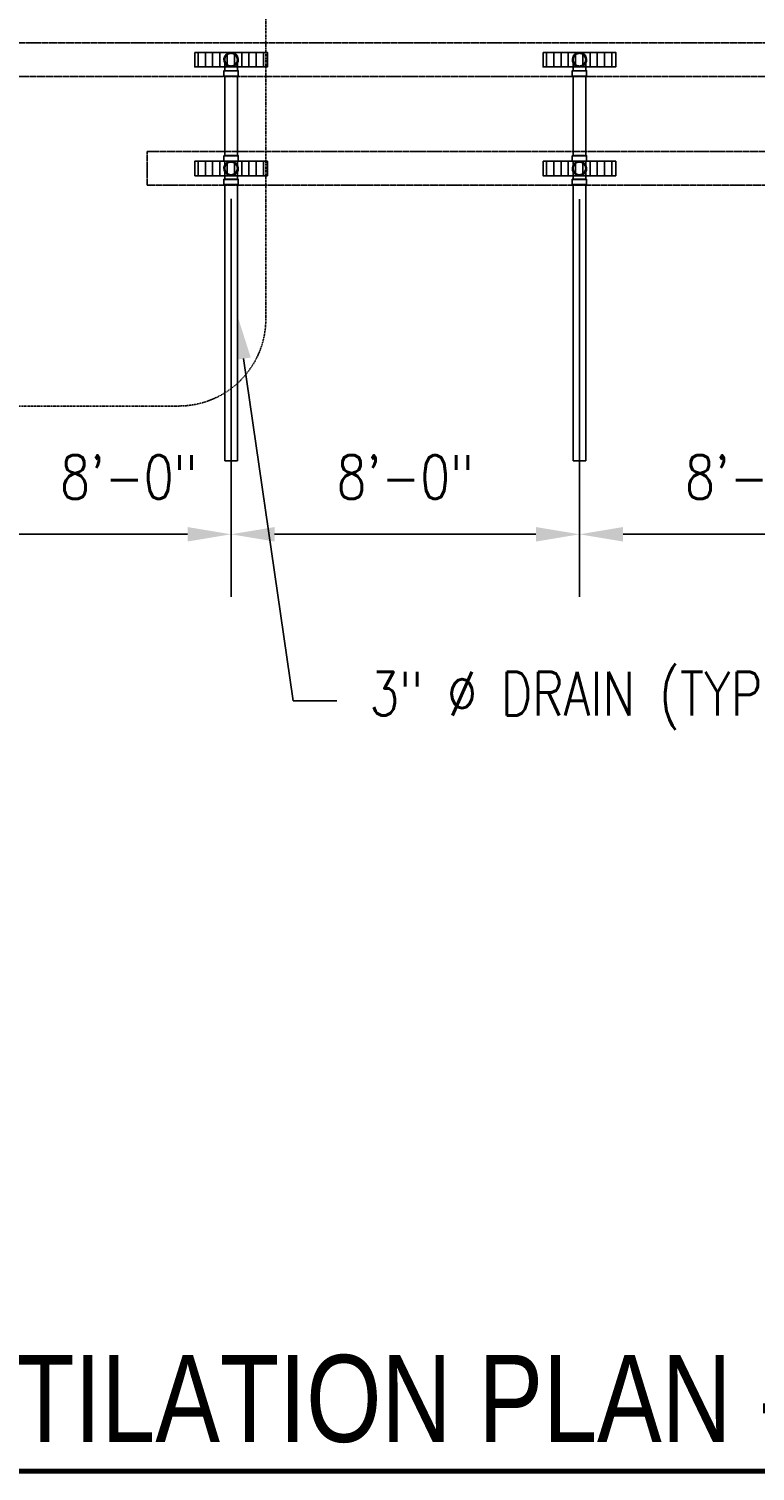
# Model space of a CAD drawing. Header units: inches. Extents: x -337 to 21291, y 405 to 2143.
# Tile 2 of 33: x 205 to 405, y 435 to 833. Entities that reach past the tile are written whole.
import ezdxf
from ezdxf import colors
from ezdxf.entities.mleader import LeaderData, LeaderLine
from ezdxf.enums import TextEntityAlignment as Align
from ezdxf.math import Vec2, Vec3

# ---------------------------------------------------------------- set-up
doc = ezdxf.new("R2010")
doc.units = ezdxf.units.IN
doc.header["$MEASUREMENT"] = 0
doc.linetypes.add('Dash', pattern=[0.25, 0.125, -0.125])
doc.linetypes.add('Dash - 1_16_', pattern=[0.1875, 0.125, -0.0625])
for name, color, linetype in [('A-ANNO-DIMS', 1, 'Continuous'), ('A-DETL-HDLN', 90, 'Dash - 1_16_'), ('P-PIPE', 3, 'Continuous'), ('S-ANNO-NOTE', 2, 'Continuous'), ('S-ANNO-SYMB', 2, 'Continuous')]:
    doc.layers.add(name, color=color, linetype=linetype)
doc.layers.add('A-WALL-PATT', color=9, linetype='Continuous', true_color=0x808080)
doc.styles.add('Annotative', font='romans.shx', dxfattribs={"width": 0.8, "height": 0.125})
doc.styles.add('Arial', font='romans.shx', dxfattribs={"width": 0.8})
doc.styles.add('TITLES', font='swiss.ttf', dxfattribs={"width": 0.8, "height": 0.25})
doc.dimstyles.new('Annotative', dxfattribs={"dimscale": 0, "dimtxt": 0.125, "dimasz": 0.125, "dimexe": 0.18, "dimexo": 0.0625, "dimgap": 0.09, "dimtad": 1, "dimdec": 3, "dimzin": 3, "dimdsep": 46, "dimlunit": 4, "dimtxsty": 'Annotative', "dimcen": 0.09, "dimclrt": 2, "dimazin": 2, "dimtfac": 1, "dimtdec": 3, "dimtmove": 0, "dimatfit": 0, "dimfxl": 1, "dimtfill": 1, "dimfrac": 2, "dimtolj": 1, "dimtzin": 0, "dimarcsym": 0})
pattern_1 = [(90, (0, 0.0386), (-2, 1e-16), [])]

# ---------------------------------------------------------------- blocks, each defined once
blk = doc.blocks.new('*D32')
at = {"layer": 'A-ANNO-DIMS', "color": 0, "lineweight": -2, "transparency": 16777216}
for p, q in [((261.08, 771.28), (261.08, 676.52)), ((357.08, 770.28), (357.08, 676.52)), ((273.08, 693.8), (345.08, 693.8))]:
    blk.add_line(p, q, dxfattribs=at)
at = {"layer": 'A-ANNO-DIMS', "color": 0, "transparency": 16777216}
for points in [[(273.08, 695.8), (273.08, 691.8), (261.08, 693.8)], [(345.08, 695.8), (345.08, 691.8), (357.08, 693.8)]]:
    blk.add_solid(points, dxfattribs=at)
at = {"layer": 'A-ANNO-DIMS', "color": 2, "lineweight": -3, "transparency": 16777216, "insert": (309.08, 709.58), "char_height": 12, "width": 49.3115, "attachment_point": 5, "style": 'Annotative', "bg_fill": 3, "box_fill_scale": 1.25, "bg_fill_color": 256, "bg_fill_true_color": 13158600, "bg_fill_transparency": 0}
blk.add_mtext('\\A1;8\'-0"', dxfattribs=at)
blk = doc.blocks.new('*D33')
at = {"layer": 'A-ANNO-DIMS', "color": 0, "lineweight": -2, "transparency": 16777216}
for p, q in [((357.08, 786.23), (357.08, 676.52)), ((453.08, 781.19), (453.08, 676.52)), ((369.08, 693.8), (441.08, 693.8))]:
    blk.add_line(p, q, dxfattribs=at)
at = {"layer": 'A-ANNO-DIMS', "color": 0, "transparency": 16777216}
for points in [[(369.08, 695.8), (369.08, 691.8), (357.08, 693.8)], [(441.08, 695.8), (441.08, 691.8), (453.08, 693.8)]]:
    blk.add_solid(points, dxfattribs=at)
at = {"layer": 'A-ANNO-DIMS', "color": 2, "lineweight": -3, "transparency": 16777216, "insert": (405.08, 709.58), "char_height": 12, "width": 49.3115, "attachment_point": 5, "style": 'Annotative', "bg_fill": 3, "box_fill_scale": 1.25, "bg_fill_color": 256, "bg_fill_true_color": 13158600, "bg_fill_transparency": 0}
blk.add_mtext('\\A1;8\'-0"', dxfattribs=at)
blk = doc.blocks.new('*D36')
at = {"layer": 'A-ANNO-DIMS', "color": 0, "lineweight": -2, "transparency": 16777216}
for p, q in [((165.08, 786.32), (165.08, 676.52)), ((261.08, 786.32), (261.08, 676.52)), ((177.08, 693.8), (249.08, 693.8))]:
    blk.add_line(p, q, dxfattribs=at)
at = {"layer": 'A-ANNO-DIMS', "color": 0, "transparency": 16777216}
for points in [[(177.08, 695.8), (177.08, 691.8), (165.08, 693.8)], [(249.08, 695.8), (249.08, 691.8), (261.08, 693.8)]]:
    blk.add_solid(points, dxfattribs=at)
at = {"layer": 'A-ANNO-DIMS', "color": 2, "lineweight": -3, "transparency": 16777216, "insert": (232.91, 709.58), "char_height": 12, "width": 0.6204, "attachment_point": 5, "style": 'Annotative', "bg_fill": 3, "box_fill_scale": 1.25, "bg_fill_color": 256, "bg_fill_true_color": 13158600, "bg_fill_transparency": 0}
blk.add_mtext('\\A1;8\'-0"', dxfattribs=at)
blk = doc.blocks.new('Bend - PVC - Sch 40 - DWV_USACE - Standard-1094379-00_SP_Foundation Drainage Plan-TO FDN_DOC')
at = {"layer": 'P-PIPE'}
for p, q in [((656.48, 791.55), (656.48, 790.05)), ((660.43, 790.05), (660.43, 791.55))]:
    blk.add_line(p, q, dxfattribs=at)
at = {"layer": 'P-PIPE', "flags": 128}
for points in [[(656.71, 794.61), (656.71, 794.68), (656.71, 794.75), (656.72, 794.82), (656.73, 794.89), (656.74, 794.96), (656.76, 795.03), (656.77, 795.09), (656.79, 795.16), (656.82, 795.23), (656.84, 795.29), (656.87, 795.35), (656.9, 795.42), (656.94, 795.48), (656.97, 795.54), (657.01, 795.6), (657.05, 795.65), (657.09, 795.71), (657.14, 795.76), (657.19, 795.82), (657.24, 795.86), (657.29, 795.91), (657.34, 795.96), (657.4, 796), (657.45, 796.04), (657.51, 796.08), (657.57, 796.12), (657.63, 796.15), (657.69, 796.18), (657.76, 796.21), (657.82, 796.24), (657.89, 796.26), (657.95, 796.29), (658.02, 796.3), (658.09, 796.32), (658.16, 796.33), (658.23, 796.34), (658.3, 796.35), (658.37, 796.36), (658.44, 796.36), (658.46, 796.36)], [(658.46, 796.36), (658.53, 796.36), (658.6, 796.35), (658.66, 796.35), (658.73, 796.34), (658.8, 796.32), (658.87, 796.31), (658.94, 796.29), (659.01, 796.27), (659.07, 796.25), (659.14, 796.22), (659.2, 796.19), (659.26, 796.16), (659.32, 796.13), (659.38, 796.09), (659.44, 796.05), (659.5, 796.01), (659.56, 795.97), (659.61, 795.93), (659.66, 795.88), (659.71, 795.83), (659.76, 795.78), (659.8, 795.72), (659.85, 795.67), (659.89, 795.61), (659.93, 795.55), (659.96, 795.5), (660, 795.43), (660.03, 795.37), (660.06, 795.31), (660.09, 795.24), (660.11, 795.18), (660.13, 795.11), (660.15, 795.04), (660.17, 794.98), (660.18, 794.91), (660.19, 794.84), (660.2, 794.77), (660.2, 794.7), (660.21, 794.63), (660.21, 794.61)], [(658.46, 792.86), (658.39, 792.86), (658.32, 792.87), (658.25, 792.87), (658.18, 792.88), (658.11, 792.89), (658.04, 792.91), (657.97, 792.93), (657.9, 792.95), (657.84, 792.97), (657.77, 793), (657.71, 793.03), (657.65, 793.06), (657.59, 793.09), (657.53, 793.13), (657.47, 793.17), (657.41, 793.21), (657.35, 793.25), (657.3, 793.29), (657.25, 793.34), (657.2, 793.39), (657.15, 793.44), (657.11, 793.49), (657.06, 793.55), (657.02, 793.61), (656.98, 793.66), (656.95, 793.72), (656.91, 793.78), (656.88, 793.85), (656.85, 793.91), (656.82, 793.98), (656.8, 794.04), (656.78, 794.11), (656.76, 794.18), (656.74, 794.24), (656.73, 794.31), (656.72, 794.38), (656.71, 794.45), (656.71, 794.52), (656.71, 794.59), (656.71, 794.61)], [(656.71, 792.75), (656.71, 792.86), (656.71, 792.97), (656.71, 793.08), (656.71, 793.19), (656.71, 793.29), (656.71, 793.39), (656.71, 793.49), (656.71, 793.58), (656.71, 793.67), (656.71, 793.76), (656.71, 793.84), (656.71, 793.92), (656.71, 794), (656.71, 794.07), (656.71, 794.14), (656.71, 794.2), (656.71, 794.26), (656.71, 794.31), (656.71, 794.36), (656.71, 794.41), (656.71, 794.45), (656.71, 794.49), (656.71, 794.52), (656.71, 794.55), (656.71, 794.57), (656.71, 794.59), (656.71, 794.6), (656.71, 794.61), (656.71, 794.61)], [(656.71, 791.55), (656.71, 791.67), (656.71, 791.79), (656.71, 791.92), (656.71, 792.04), (656.71, 792.16), (656.71, 792.28), (656.71, 792.4), (656.71, 792.52), (656.71, 792.63), (656.71, 792.71)], [(660.21, 794.61), (660.2, 794.54), (660.2, 794.47), (660.19, 794.4), (660.18, 794.33), (660.17, 794.26), (660.16, 794.19), (660.14, 794.13), (660.12, 794.06), (660.09, 793.99), (660.07, 793.93), (660.04, 793.86), (660.01, 793.8), (659.97, 793.74), (659.94, 793.68), (659.9, 793.62), (659.86, 793.56), (659.82, 793.51), (659.77, 793.46), (659.72, 793.4), (659.67, 793.35), (659.62, 793.31), (659.57, 793.26), (659.52, 793.22), (659.46, 793.18), (659.4, 793.14), (659.34, 793.1), (659.28, 793.07), (659.22, 793.03), (659.15, 793.01), (659.09, 792.98), (659.02, 792.95), (658.96, 792.93), (658.89, 792.91), (658.82, 792.9), (658.75, 792.88), (658.68, 792.87), (658.61, 792.87), (658.54, 792.86), (658.47, 792.86), (658.46, 792.86)], [(660.21, 794.61), (660.21, 794.61), (660.21, 794.6), (660.21, 794.59), (660.21, 794.57), (660.21, 794.55), (660.21, 794.52), (660.21, 794.49), (660.21, 794.45), (660.21, 794.41), (660.21, 794.37), (660.21, 794.31), (660.21, 794.26), (660.21, 794.2), (660.21, 794.14), (660.21, 794.07), (660.21, 794), (660.21, 793.92), (660.21, 793.84), (660.21, 793.76), (660.21, 793.67), (660.21, 793.58), (660.21, 793.49), (660.21, 793.39), (660.21, 793.29), (660.21, 793.19), (660.21, 793.08), (660.21, 792.97), (660.21, 792.86), (660.21, 792.75), (660.21, 792.71)], [(660.21, 792.71), (660.21, 792.64), (660.21, 792.52), (660.21, 792.4), (660.21, 792.28), (660.21, 792.16), (660.21, 792.04), (660.21, 791.92), (660.21, 791.8), (660.21, 791.67), (660.21, 791.55), (660.21, 791.55)]]:
    blk.add_lwpolyline(points, dxfattribs=at)
at = {"layer": 'P-PIPE'}
for radius, start, end in [(1.98, 90, 254.3897), (1.98, 90, 254.3897), (1.75, 90, 270), (1.98, 285.6103, 90), (1.98, 285.6103, 90), (1.75, 270, 90), (1.98, 255, 270), (1.98, 255, 270), (1.98, 270, 285), (1.98, 270, 285)]:
    blk.add_arc((658.46, 794.61), radius, start, end, dxfattribs=at)
for centre, major_axis, start_param, end_param in [((658.46, 791.55), (1.98, 0), 1.570796, 4.712389), ((658.46, 790.05), (1.98, 0), 1.570796, 4.712389), ((658.46, 791.55), (1.75, 0), 1.570796, 4.712389), ((658.46, 791.55), (1.98, 0), 4.712389, 7.853982), ((658.46, 791.55), (1.75, 0), 4.712389, 7.853982), ((658.46, 790.05), (1.98, 0), 4.712389, 7.853982)]:
    blk.add_ellipse(centre, major_axis=major_axis, ratio=0.010416, start_param=start_param, end_param=end_param, dxfattribs=at)
blk = doc.blocks.new('Mechanical_Box_H_rvt-1-00_SP_Foundation Drainage Plan-TO FDN_DOC')
at = {"layer": 'P-PIPE'}
for p, q in [((259.33, 820.05), (259.33, 798.12)), ((262.83, 798.12), (262.83, 820.05)), ((355.33, 820.05), (355.33, 798.12)), ((358.83, 798.12), (358.83, 820.05)), ((259.1, 798.12), (259.1, 796.71)), ((259.1, 796.71), (259.1, 796.62)), ((259.33, 796.62), (259.33, 792.71)), ((262.83, 792.71), (262.83, 796.62)), ((263.06, 796.71), (263.06, 798.12)), ((263.06, 796.62), (263.06, 796.71)), ((355.1, 798.12), (355.1, 796.71)), ((355.1, 796.71), (355.1, 796.62)), ((355.33, 796.62), (355.33, 792.71)), ((358.83, 792.71), (358.83, 796.62)), ((359.06, 796.71), (359.06, 798.12)), ((359.06, 796.62), (359.06, 796.71)), ((259.1, 791.63), (259.1, 790.13)), ((259.33, 792.71), (259.33, 791.63)), ((262.83, 791.63), (262.83, 792.71)), ((263.06, 790.13), (263.06, 791.63)), ((355.1, 791.63), (355.1, 790.13)), ((355.33, 792.71), (355.33, 791.63)), ((358.83, 791.63), (358.83, 792.71)), ((359.06, 790.13), (359.06, 791.63)), ((259.33, 790.13), (259.33, 713.98)), ((262.83, 713.98), (262.83, 790.13)), ((355.33, 790.13), (355.33, 713.98)), ((358.83, 713.98), (358.83, 790.13))]:
    blk.add_line(p, q, dxfattribs=at)
at = {"layer": 'P-PIPE', "flags": 128}
for points in [[(259.33, 794.61), (259.33, 794.68), (259.33, 794.75), (259.34, 794.82), (259.35, 794.89), (259.36, 794.96), (259.38, 795.03), (259.4, 795.09), (259.42, 795.16), (259.44, 795.23), (259.47, 795.29), (259.49, 795.35), (259.52, 795.42), (259.56, 795.48), (259.59, 795.54), (259.63, 795.6), (259.67, 795.65), (259.72, 795.71), (259.76, 795.76), (259.81, 795.82), (259.86, 795.86), (259.91, 795.91), (259.96, 795.96), (260.02, 796), (260.07, 796.04), (260.13, 796.08), (260.19, 796.12), (260.25, 796.15), (260.31, 796.18), (260.38, 796.21), (260.44, 796.24), (260.51, 796.26), (260.58, 796.29), (260.64, 796.3), (260.71, 796.32), (260.78, 796.33), (260.85, 796.34), (260.92, 796.35), (260.99, 796.36), (261.06, 796.36), (261.08, 796.36)], [(261.08, 796.36), (261.15, 796.36), (261.22, 796.35), (261.29, 796.35), (261.36, 796.34), (261.42, 796.32), (261.49, 796.31), (261.56, 796.29), (261.63, 796.27), (261.69, 796.25), (261.76, 796.22), (261.82, 796.19), (261.89, 796.16), (261.95, 796.13), (262.01, 796.09), (262.07, 796.05), (262.12, 796.01), (262.18, 795.97), (262.23, 795.93), (262.28, 795.88), (262.33, 795.83), (262.38, 795.78), (262.43, 795.72), (262.47, 795.67), (262.51, 795.61), (262.55, 795.55), (262.59, 795.5), (262.62, 795.43), (262.65, 795.37), (262.68, 795.31), (262.71, 795.24), (262.73, 795.18), (262.75, 795.11), (262.77, 795.04), (262.79, 794.98), (262.8, 794.91), (262.81, 794.84), (262.82, 794.77), (262.82, 794.7), (262.83, 794.63), (262.83, 794.61)], [(355.33, 794.61), (355.33, 794.68), (355.33, 794.75), (355.34, 794.82), (355.35, 794.89), (355.36, 794.96), (355.38, 795.03), (355.4, 795.09), (355.42, 795.16), (355.44, 795.23), (355.47, 795.29), (355.49, 795.35), (355.52, 795.42), (355.56, 795.48), (355.59, 795.54), (355.63, 795.6), (355.67, 795.65), (355.72, 795.71), (355.76, 795.76), (355.81, 795.82), (355.86, 795.86), (355.91, 795.91), (355.96, 795.96), (356.02, 796), (356.07, 796.04), (356.13, 796.08), (356.19, 796.12), (356.25, 796.15), (356.31, 796.18), (356.38, 796.21), (356.44, 796.24), (356.51, 796.26), (356.58, 796.29), (356.64, 796.3), (356.71, 796.32), (356.78, 796.33), (356.85, 796.34), (356.92, 796.35), (356.99, 796.36), (357.06, 796.36), (357.08, 796.36)], [(357.08, 796.36), (357.15, 796.36), (357.22, 796.35), (357.29, 796.35), (357.36, 796.34), (357.42, 796.32), (357.49, 796.31), (357.56, 796.29), (357.63, 796.27), (357.69, 796.25), (357.76, 796.22), (357.82, 796.19), (357.89, 796.16), (357.95, 796.13), (358.01, 796.09), (358.07, 796.05), (358.12, 796.01), (358.18, 795.97), (358.23, 795.93), (358.28, 795.88), (358.33, 795.83), (358.38, 795.78), (358.43, 795.72), (358.47, 795.67), (358.51, 795.61), (358.55, 795.55), (358.59, 795.5), (358.62, 795.43), (358.65, 795.37), (358.68, 795.31), (358.71, 795.24), (358.73, 795.18), (358.75, 795.11), (358.77, 795.04), (358.79, 794.98), (358.8, 794.91), (358.81, 794.84), (358.82, 794.77), (358.82, 794.7), (358.83, 794.63), (358.83, 794.61)], [(261.08, 792.86), (261.01, 792.86), (260.94, 792.87), (260.87, 792.87), (260.8, 792.88), (260.73, 792.89), (260.66, 792.91), (260.59, 792.93), (260.53, 792.95), (260.46, 792.97), (260.4, 793), (260.33, 793.03), (260.27, 793.06), (260.21, 793.09), (260.15, 793.13), (260.09, 793.17), (260.03, 793.21), (259.98, 793.25), (259.92, 793.29), (259.87, 793.34), (259.82, 793.39), (259.77, 793.44), (259.73, 793.49), (259.68, 793.55), (259.64, 793.61), (259.6, 793.66), (259.57, 793.72), (259.53, 793.78), (259.5, 793.85), (259.47, 793.91), (259.45, 793.98), (259.42, 794.04), (259.4, 794.11), (259.38, 794.18), (259.37, 794.24), (259.35, 794.31), (259.34, 794.38), (259.33, 794.45), (259.33, 794.52), (259.33, 794.59), (259.33, 794.61)], [(259.33, 792.74), (259.33, 792.86), (259.33, 792.97), (259.33, 793.08), (259.33, 793.18), (259.33, 793.28), (259.33, 793.39), (259.33, 793.48), (259.33, 793.58), (259.33, 793.67), (259.33, 793.75), (259.33, 793.84), (259.33, 793.92), (259.33, 793.99), (259.33, 794.07), (259.33, 794.13), (259.33, 794.2), (259.33, 794.26), (259.33, 794.31), (259.33, 794.36), (259.33, 794.41), (259.33, 794.45), (259.33, 794.49), (259.33, 794.52), (259.33, 794.55), (259.33, 794.57), (259.33, 794.59), (259.33, 794.6), (259.33, 794.61), (259.33, 794.61)], [(259.33, 791.54), (259.33, 791.66), (259.33, 791.79), (259.33, 791.91), (259.33, 792.03), (259.33, 792.15), (259.33, 792.27), (259.33, 792.39), (259.33, 792.51), (259.33, 792.63), (259.33, 792.71)], [(262.83, 794.61), (262.83, 794.54), (262.82, 794.47), (262.81, 794.4), (262.8, 794.33), (262.79, 794.26), (262.78, 794.19), (262.76, 794.13), (262.74, 794.06), (262.71, 793.99), (262.69, 793.93), (262.66, 793.86), (262.63, 793.8), (262.6, 793.74), (262.56, 793.68), (262.52, 793.62), (262.48, 793.56), (262.44, 793.51), (262.39, 793.46), (262.35, 793.4), (262.3, 793.35), (262.25, 793.31), (262.19, 793.26), (262.14, 793.22), (262.08, 793.18), (262.02, 793.14), (261.96, 793.1), (261.9, 793.07), (261.84, 793.03), (261.78, 793.01), (261.71, 792.98), (261.65, 792.95), (261.58, 792.93), (261.51, 792.91), (261.44, 792.9), (261.37, 792.88), (261.31, 792.87), (261.24, 792.87), (261.17, 792.86), (261.1, 792.86), (261.08, 792.86)], [(262.83, 794.61), (262.83, 794.61), (262.83, 794.6), (262.83, 794.59), (262.83, 794.57), (262.83, 794.55), (262.83, 794.52), (262.83, 794.49), (262.83, 794.45), (262.83, 794.41), (262.83, 794.36), (262.83, 794.31), (262.83, 794.26), (262.83, 794.2), (262.83, 794.14), (262.83, 794.07), (262.83, 794), (262.83, 793.92), (262.83, 793.84), (262.83, 793.76), (262.83, 793.67), (262.83, 793.58), (262.83, 793.48), (262.83, 793.39), (262.83, 793.29), (262.83, 793.18), (262.83, 793.08), (262.83, 792.97), (262.83, 792.86), (262.83, 792.75)], [(262.83, 792.71), (262.83, 792.63), (262.83, 792.51), (262.83, 792.4), (262.83, 792.28), (262.83, 792.16), (262.83, 792.03), (262.83, 791.91), (262.83, 791.79), (262.83, 791.66), (262.83, 791.54), (262.83, 791.54)], [(357.08, 792.86), (357.01, 792.86), (356.94, 792.87), (356.87, 792.87), (356.8, 792.88), (356.73, 792.89), (356.66, 792.91), (356.59, 792.93), (356.53, 792.95), (356.46, 792.97), (356.4, 793), (356.33, 793.03), (356.27, 793.06), (356.21, 793.09), (356.15, 793.13), (356.09, 793.17), (356.03, 793.21), (355.98, 793.25), (355.92, 793.29), (355.87, 793.34), (355.82, 793.39), (355.77, 793.44), (355.73, 793.49), (355.68, 793.55), (355.64, 793.61), (355.6, 793.66), (355.57, 793.72), (355.53, 793.78), (355.5, 793.85), (355.47, 793.91), (355.45, 793.98), (355.42, 794.04), (355.4, 794.11), (355.38, 794.18), (355.37, 794.24), (355.35, 794.31), (355.34, 794.38), (355.33, 794.45), (355.33, 794.52), (355.33, 794.59), (355.33, 794.61)], [(355.33, 792.74), (355.33, 792.86), (355.33, 792.97), (355.33, 793.08), (355.33, 793.18), (355.33, 793.28), (355.33, 793.39), (355.33, 793.48), (355.33, 793.58), (355.33, 793.67), (355.33, 793.75), (355.33, 793.84), (355.33, 793.92), (355.33, 793.99), (355.33, 794.07), (355.33, 794.13), (355.33, 794.2), (355.33, 794.26), (355.33, 794.31), (355.33, 794.36), (355.33, 794.41), (355.33, 794.45), (355.33, 794.49), (355.33, 794.52), (355.33, 794.55), (355.33, 794.57), (355.33, 794.59), (355.33, 794.6), (355.33, 794.61), (355.33, 794.61)], [(355.33, 791.54), (355.33, 791.66), (355.33, 791.79), (355.33, 791.91), (355.33, 792.03), (355.33, 792.15), (355.33, 792.27), (355.33, 792.39), (355.33, 792.51), (355.33, 792.63), (355.33, 792.71)], [(358.83, 794.61), (358.83, 794.54), (358.82, 794.47), (358.81, 794.4), (358.8, 794.33), (358.79, 794.26), (358.78, 794.19), (358.76, 794.13), (358.74, 794.06), (358.71, 793.99), (358.69, 793.93), (358.66, 793.86), (358.63, 793.8), (358.6, 793.74), (358.56, 793.68), (358.52, 793.62), (358.48, 793.56), (358.44, 793.51), (358.39, 793.46), (358.35, 793.4), (358.3, 793.35), (358.25, 793.31), (358.19, 793.26), (358.14, 793.22), (358.08, 793.18), (358.02, 793.14), (357.96, 793.1), (357.9, 793.07), (357.84, 793.03), (357.78, 793.01), (357.71, 792.98), (357.65, 792.95), (357.58, 792.93), (357.51, 792.91), (357.44, 792.9), (357.37, 792.88), (357.31, 792.87), (357.24, 792.87), (357.17, 792.86), (357.1, 792.86), (357.08, 792.86)], [(358.83, 794.61), (358.83, 794.61), (358.83, 794.6), (358.83, 794.59), (358.83, 794.57), (358.83, 794.55), (358.83, 794.52), (358.83, 794.49), (358.83, 794.45), (358.83, 794.41), (358.83, 794.36), (358.83, 794.31), (358.83, 794.26), (358.83, 794.2), (358.83, 794.14), (358.83, 794.07), (358.83, 794), (358.83, 793.92), (358.83, 793.84), (358.83, 793.76), (358.83, 793.67), (358.83, 793.58), (358.83, 793.48), (358.83, 793.39), (358.83, 793.29), (358.83, 793.18), (358.83, 793.08), (358.83, 792.97), (358.83, 792.86), (358.83, 792.75)], [(358.83, 792.71), (358.83, 792.63), (358.83, 792.51), (358.83, 792.4), (358.83, 792.28), (358.83, 792.16), (358.83, 792.03), (358.83, 791.91), (358.83, 791.79), (358.83, 791.66), (358.83, 791.54), (358.83, 791.54)]]:
    blk.add_lwpolyline(points, dxfattribs=at)
at = {"layer": 'P-PIPE'}
for centre, radius, start, end in [((261.08, 824.61), 1.75, 0, 180), ((261.08, 824.61), 1.75, 180, 0), ((357.08, 824.61), 1.75, 0, 180), ((357.08, 824.61), 1.75, 180, 0), ((261.08, 794.61), 1.98, 90, 254.3897), ((261.08, 794.61), 1.98, 90, 254.3897), ((261.08, 794.61), 1.75, 0, 180), ((261.08, 794.61), 1.75, 90, 270), ((261.08, 794.61), 1.98, 285.6103, 90), ((261.08, 794.61), 1.98, 285.6103, 90), ((261.08, 794.61), 1.75, 270, 90), ((357.08, 794.61), 1.98, 90, 254.3897), ((357.08, 794.61), 1.98, 90, 254.3897), ((357.08, 794.61), 1.75, 0, 180), ((357.08, 794.61), 1.75, 90, 270), ((357.08, 794.61), 1.98, 285.6103, 90), ((357.08, 794.61), 1.98, 285.6103, 90), ((357.08, 794.61), 1.75, 270, 90), ((261.08, 794.61), 1.75, 180, 0), ((261.08, 794.61), 1.98, 255, 270), ((261.08, 794.61), 1.98, 255, 270), ((261.08, 794.61), 1.98, 270, 285), ((261.08, 794.61), 1.98, 270, 285), ((357.08, 794.61), 1.75, 180, 0), ((357.08, 794.61), 1.98, 255, 270), ((357.08, 794.61), 1.98, 255, 270), ((357.08, 794.61), 1.98, 270, 285), ((357.08, 794.61), 1.98, 270, 285)]:
    blk.add_arc(centre, radius, start, end, dxfattribs=at)
for centre, major_axis, start_param, end_param in [((261.08, 820.05), (1.75, 0), 1.570796, 3.141593), ((261.08, 820.05), (1.75, 0), 3.141593, 4.712389), ((261.08, 820.05), (1.75, 0), 0, 1.570796), ((261.08, 820.05), (1.75, 0), 4.712389, 6.283185), ((357.08, 820.05), (1.75, 0), 1.570796, 3.141593), ((357.08, 820.05), (1.75, 0), 3.141593, 4.712389), ((357.08, 820.05), (1.75, 0), 0, 1.570796), ((357.08, 820.05), (1.75, 0), 4.712389, 6.283185), ((261.08, 798.12), (1.98, 0), 1.570796, 4.712389), ((261.08, 796.62), (1.98, 0), 1.570796, 4.712389), ((261.08, 798.12), (1.75, 0), 1.570796, 3.141593), ((261.08, 798.12), (1.75, 0), 3.141593, 4.712389), ((261.08, 796.62), (1.75, 0), 1.570796, 4.712389), ((261.08, 798.12), (1.98, 0), 4.712389, 7.853982), ((261.08, 798.12), (1.75, 0), 0, 1.570796), ((261.08, 798.12), (1.75, 0), 4.712389, 6.283185), ((261.08, 796.62), (1.98, 0), 4.712389, 7.853982), ((261.08, 796.62), (1.75, 0), 4.712389, 7.853982), ((357.08, 798.12), (1.98, 0), 1.570796, 4.712389), ((357.08, 796.62), (1.98, 0), 1.570796, 4.712389), ((357.08, 798.12), (1.75, 0), 1.570796, 3.141593), ((357.08, 798.12), (1.75, 0), 3.141593, 4.712389), ((357.08, 796.62), (1.75, 0), 1.570796, 4.712389), ((357.08, 798.12), (1.98, 0), 4.712389, 7.853982), ((357.08, 798.12), (1.75, 0), 0, 1.570796), ((357.08, 798.12), (1.75, 0), 4.712389, 6.283185), ((357.08, 796.62), (1.98, 0), 4.712389, 7.853982), ((357.08, 796.62), (1.75, 0), 4.712389, 7.853982), ((261.08, 791.63), (1.98, 0), 1.570796, 4.712389), ((261.08, 791.63), (1.75, 0), 1.570796, 4.712389), ((261.08, 791.63), (1.75, 0), 4.712389, 7.853982), ((261.08, 791.63), (1.98, 0), 4.712389, 7.853982), ((357.08, 791.63), (1.98, 0), 1.570796, 4.712389), ((357.08, 791.63), (1.75, 0), 1.570796, 4.712389), ((357.08, 791.63), (1.75, 0), 4.712389, 7.853982), ((357.08, 791.63), (1.98, 0), 4.712389, 7.853982), ((261.08, 790.13), (1.98, 0), 1.570796, 4.712389), ((261.08, 791.54), (1.75, 0), 1.570796, 4.712389), ((261.08, 790.13), (1.75, 0), 1.570796, 3.141593), ((261.08, 790.13), (1.75, 0), 3.141593, 4.712389), ((261.08, 791.54), (1.75, 0), 4.712389, 7.853982), ((261.08, 790.13), (1.75, 0), 0, 1.570796), ((261.08, 790.13), (1.98, 0), 4.712389, 7.853982), ((261.08, 790.13), (1.75, 0), 4.712389, 6.283185), ((357.08, 790.13), (1.98, 0), 1.570796, 4.712389), ((357.08, 791.54), (1.75, 0), 1.570796, 4.712389), ((357.08, 790.13), (1.75, 0), 1.570796, 3.141593), ((357.08, 790.13), (1.75, 0), 3.141593, 4.712389), ((357.08, 791.54), (1.75, 0), 4.712389, 7.853982), ((357.08, 790.13), (1.75, 0), 0, 1.570796), ((357.08, 790.13), (1.98, 0), 4.712389, 7.853982), ((357.08, 790.13), (1.75, 0), 4.712389, 6.283185), ((261.08, 713.98), (1.75, 0), 1.570796, 3.141593), ((261.08, 713.98), (1.75, 0), 3.141593, 4.712389), ((261.08, 713.98), (1.75, 0), 0, 1.570796), ((261.08, 713.98), (1.75, 0), 4.712389, 6.283185), ((357.08, 713.98), (1.75, 0), 1.570796, 3.141593), ((357.08, 713.98), (1.75, 0), 3.141593, 4.712389), ((357.08, 713.98), (1.75, 0), 0, 1.570796), ((357.08, 713.98), (1.75, 0), 4.712389, 6.283185)]:
    blk.add_ellipse(centre, major_axis=major_axis, ratio=0.010416, start_param=start_param, end_param=end_param, dxfattribs=at)
at = {"layer": 'P-PIPE', "color": 3, "lineweight": 9}
for p in [(-397.38, 30), (-301.38, 30)]:
    blk.add_blockref('Bend - PVC - Sch 40 - DWV_USACE - Standard-1094379-00_SP_Foundation Drainage Plan-TO FDN_DOC', p, dxfattribs=at)
blk = doc.blocks.new('*U2')
at = {"linetype": 'Continuous', "lineweight": 70}
blk.add_line((1.125, 0.625), (29.5, 0.625), dxfattribs=at)
at = {"style": 'Arial'}
blk.add_attdef('DRAWING_AREA_TITLE', text='', height=0.1875, dxfattribs=at).set_placement((1.3743, 0.6339), align=Align.BOTTOM_LEFT)
blk.add_attdef('X#', text='', height=0.1875, dxfattribs=at).set_placement((0.8125, 0.625), align=Align.MIDDLE_CENTER)
blk.add_attdef('SCALE:', text='', height=0.0938, dxfattribs=at).set_placement((1.3743, 0.5606), align=Align.TOP_LEFT)

msp = doc.modelspace()

# ---------------------------------------------------------------- hatches: boundary and pattern name
at = {"layer": 'A-WALL-PATT', "lineweight": -3}
h = msp.add_hatch(dxfattribs=at)
h.set_pattern_fill('_USER', color=8, scale=2, angle=90, style=0, pattern_type=0)
h.set_pattern_definition(pattern_1)
h.paths.add_polyline_path([(271.0774, 822.7445), (271.0774, 826.7445), (251.0774, 826.7445), (251.0774, 822.7445)])
h = msp.add_hatch(dxfattribs=at)
h.set_pattern_fill('_USER', color=8, scale=2, angle=90, style=0, pattern_type=0)
h.set_pattern_definition(pattern_1)
h.paths.add_polyline_path([(367.0774, 822.7445), (367.0774, 826.7445), (347.0774, 826.7445), (347.0774, 822.7445)])
h = msp.add_hatch(dxfattribs=at)
h.set_pattern_fill('_USER', color=8, scale=2, angle=90, style=0, pattern_type=0)
h.set_pattern_definition(pattern_1)
h.paths.add_polyline_path([(271.0774, 792.7445), (271.0774, 796.7445), (251.0774, 796.7445), (251.0774, 792.7445)])
h = msp.add_hatch(dxfattribs=at)
h.set_pattern_fill('_USER', color=8, scale=2, angle=90, style=0, pattern_type=0)
h.set_pattern_definition(pattern_1)
h.paths.add_polyline_path([(367.0774, 792.7445), (367.0774, 796.7445), (347.0774, 796.7445), (347.0774, 792.7445)])

# ---------------------------------------------------------------- linework, layer by layer
at = {"layer": 'A-DETL-HDLN', "lineweight": -3}
for p, q in [((-158.0847, 829.369), (590.2336, 829.369)), ((590.2336, 820.0565), (-158.0847, 820.0565)), ((237.939, 799.3622), (988.2336, 799.3622)), ((237.939, 790.0497), (237.939, 799.3622)), ((988.2336, 790.0497), (237.939, 790.0497))]:
    msp.add_line(p, q, dxfattribs=at)
at = {"layer": 'P-PIPE', "lineweight": -3}
for points in [[(251.0774, 826.7059), (251.0774, 822.7059), (271.0774, 822.7059), (271.0774, 826.7059)], [(347.0774, 826.7059), (347.0774, 822.7059), (367.0774, 822.7059), (367.0774, 826.7059)]]:
    msp.add_lwpolyline(points, close=True, dxfattribs=at)

# ---------------------------------------------------------------- block references
at = {"layer": 'S-ANNO-SYMB', "lineweight": -3}
ref = msp.add_blockref('*U2', (-196.0344, 375.4055), dxfattribs=dict(at, xscale=96, yscale=96, zscale=96))
ref.add_attrib('DRAWING_AREA_TITLE', 'DRAINAGE AND VENTILATION PLAN - ALTERNATE', dxfattribs={"layer": '0', "height": 24, "style": 'TITLES', "width": 0.796875}).set_placement((-64.102, 436.2606), align=Align.BOTTOM_LEFT)

# ---------------------------------------------------------------- dimensions: what is measured, and where the dimension line sits
at = {"layer": 'A-ANNO-DIMS', "lineweight": -3}
dim = msp.add_linear_dim(base=(357.0774, 693.7982), p1=(261.0774, 777.2757), p2=(357.0774, 776.2757), dimstyle='Annotative', override={"dimpost": '\\X'}, dxfattribs=at)
dim.commit()
dim.dimension.update_dxf_attribs({"geometry": '*D32', "text_midpoint": (309.0774, 709.581)})

# ---------------------------------------------------------------- next in the draw order: dimensions: what is measured, and where the dimension line sits
dim = msp.add_linear_dim(base=(261.0774, 693.7982), p1=(165.0774, 792.3181), p2=(261.0774, 792.3181), dimstyle='Annotative', override={"dimpost": '\\X'}, dxfattribs=at)
dim.commit()
dim.dimension.update_dxf_attribs({"geometry": '*D36', "text_midpoint": (232.9053, 693.7982), "dimtype": 160})
dim = msp.add_linear_dim(base=(453.0774, 693.7982), p1=(357.0774, 792.2337), p2=(453.0774, 787.1917), dimstyle='Annotative', override={"dimpost": '\\X'}, dxfattribs=at)
dim.commit()
dim.dimension.update_dxf_attribs({"geometry": '*D33', "text_midpoint": (405.0774, 709.581)})

# ---------------------------------------------------------------- next in the draw order: linework, layer by layer
at = {"layer": 'P-PIPE', "lineweight": -3}
for points in [[(251.0774, 792.7059), (271.0774, 792.7059), (271.0774, 796.7059), (251.0774, 796.7059)], [(347.0774, 796.7059), (347.0774, 792.7059), (367.0774, 792.7059), (367.0774, 796.7059)]]:
    msp.add_lwpolyline(points, close=True, dxfattribs=at)
at = {"layer": 'S-ANNO-SYMB', "linetype": 'Dash', "lineweight": -3}
msp.add_lwpolyline([(-174.4984, 753.1765), (-174.4984, 1144.0985, -0.41421356), (-150.4984, 1168.0985), (246.6588, 1168.0985, -0.41421356), (270.6588, 1144.0985), (270.6588, 753.1765, -0.41421356), (246.6588, 729.1765), (-150.4984, 729.1765, -0.41421356)], format="xyb", close=True, dxfattribs=at)

# ---------------------------------------------------------------- next in the draw order: block references
at = {"layer": 'P-PIPE', "lineweight": -3}
msp.add_blockref('Mechanical_Box_H_rvt-1-00_SP_Foundation Drainage Plan-TO FDN_DOC', (0.0002, 0.0965), dxfattribs=at)

# ---------------------------------------------------------------- next in the draw order: leaders
at = {"layer": 'S-ANNO-NOTE', "lineweight": -3}
ml = msp.add_multileader_mtext('Standard', dxfattribs=at)
ml.set_content('3" %%C DRAIN (TYP.)', color=256, style='Annotative')
ml.set_leader_properties(color=1, linetype='ByLayer', lineweight=-1)
ml.build(insert=Vec2(0, 0))
ml.multileader.update_dxf_attribs({"text_right_attachment_type": 3, "dogleg_length": 0.125, "arrow_head_size": 12, "scale": 96})
ctx = ml.context
ctx.base_point, ctx.scale, ctx.char_height, ctx.arrow_head_size, ctx.landing_gap_size, ctx.plane_origin = Vec3(290.221, 647.8523), 96, 12, 12, 9, Vec3(582.8154, 754.408)
ctx.right_attachment = 3
notes = []
notes.append((ctx, [(1, (1, 1, 0), (278.221, 647.8523), (1, 0), 12, [(0, [(262.8272, 754.1289)], 0, [])])]))
ctx.mtext.insert, ctx.mtext.width, ctx.mtext.flow_direction = Vec3(299.221, 655.8523), 83.11519, 5
for ctx, leaders in notes:
    for number, flags, end, landing, length, lines in leaders:
        leader = LeaderData()
        leader.index, (leader.has_last_leader_line, leader.has_dogleg_vector, leader.attachment_direction) = number, flags
        leader.last_leader_point, leader.dogleg_vector, leader.dogleg_length = Vec3(end), Vec3(landing), length
        for number, points, colour, breaks in lines:
            line = LeaderLine()
            line.index, line.vertices, line.color, line.breaks = number, Vec3.list(points), colors.encode_raw_color(colour), breaks
            leader.lines.append(line)
        ctx.leaders.append(leader)

doc.saveas('drawing.dxf')
